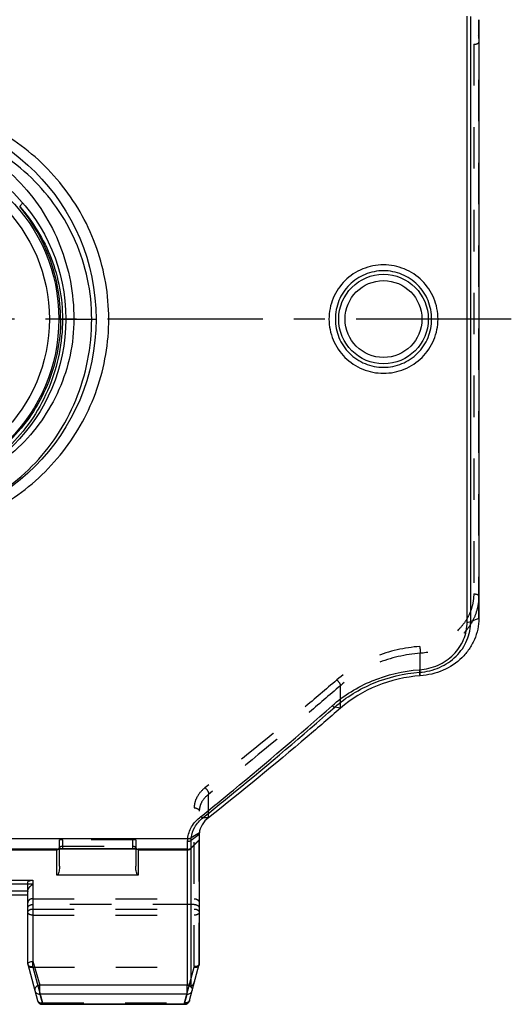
# Model space of a CAD drawing. Header units: millimetres. Extents: x 0 to 1000, y 0 to 1000.
# Tile 3 of 4: x 521 to 598, y 371 to 526. Entities that reach past the tile are written whole.
import ezdxf

# ---------------------------------------------------------------- set-up
doc = ezdxf.new("R2010")
doc.units = ezdxf.units.MM
doc.header["$LTSCALE"] = 65.185185
doc.linetypes.add('CENTER', pattern=[0.6, 0.375, -0.075, 0.075, -0.075])
doc.linetypes.add('HIDDEN', pattern=[0.2, 0.1, -0.1])
for name, color, linetype in [('ACHSEN_S', 7, 'CONTINUOUS'), ('FASEN', 7, 'CONTINUOUS'), ('KONST.EL_MIT_GEO', 7, 'CONTINUOUS')]:
    doc.layers.add(name, color=color, linetype=linetype)

msp = doc.modelspace()

# ---------------------------------------------------------------- linework, layer by layer
at = {"layer": 'ACHSEN_S', "color": 40, "linetype": 'CENTER'}
msp.add_line((598.12, 478.41), (401.88, 478.41), dxfattribs=at)
at = {"layer": 'FASEN', "color": 7, "linetype": 'Continuous'}
for p, q in [((593, 525.52), (593, 431.31)), ((549, 397.31), (549, 376.88))]:
    msp.add_line(p, q, dxfattribs=at)
for points, knots in [([(593, 431.31), (593, 430.74), (592.88, 429.6), (592.36, 427.95), (591.52, 426.43), (589.99, 424.62), (587.42, 422.93), (585.01, 422.36), (583.78, 422.27)], [0, 0, 0, 0, 0.120679, 0.241531, 0.363403, 0.48706, 0.739887, 1, 1, 1, 1]), ([(583.78, 422.27), (581.46, 422.11), (576.91, 421.07), (572.91, 418.65), (571.21, 417.17)], [0, 0, 0, 0, 0.507654, 1, 1, 1, 1]), ([(571.21, 417.17), (569.48, 415.66), (562.66, 409.8), (555.72, 404.09), (550.46, 399.94)], [0, 0, 0, 0, 0.255552, 1, 1, 1, 1]), ([(550.46, 399.94), (550.06, 399.64), (549.38, 398.93), (549.05, 398), (549.01, 397.55)], [0, 0, 0, 0, 0.529097, 1, 1, 1, 1]), ([(549.01, 397.55), (549.01, 397.53), (549, 397.45), (549, 397.37), (549, 397.31)], [0, 0, 0, 0, 0.265377, 1, 1, 1, 1])]:
    msp.add_open_spline(points, degree=3, knots=knots, dxfattribs=at)
at = {"layer": 'KONST.EL_MIT_GEO', "color": 7, "linetype": 'Continuous'}
for p, q in [((591.17, 430.73), (591.17, 526.1)), ((591.73, 430.82), (591.73, 526.01)), ((526.9, 478.41), (532.75, 478.41)), ((593, 431.31), (591.73, 430.82)), ((583.78, 422.27), (583.69, 422.83)), ((571.21, 417.17), (570.32, 417.34)), ((550.46, 399.94), (549.56, 399.93)), ((452.81, 396.65), (547.19, 396.65)), ((547.19, 396.65), (547.19, 396.66)), ((549, 397.31), (547.73, 396.36)), ((549.01, 397.55), (547.75, 396.79)), ((547.75, 396.77), (547.75, 396.79)), ((547.17, 373.75), (547.17, 396.18)), ((549, 396.47), (547.73, 395.21)), ((549, 396.39), (547.73, 395.13)), ((547.73, 373.54), (547.73, 396.36)), ((526.64, 394.97), (473.36, 394.97)), ((473.4, 394.9), (526.6, 394.9)), ((526.6, 390.92), (526.6, 394.95)), ((526.75, 394.99), (526.75, 394.99)), ((527, 392.3), (527, 395.04)), ((527.48, 395.07), (538.5, 395.07)), ((527.5, 395.08), (538.5, 395.08)), ((527.5, 395.08), (527.5, 395.07)), ((538.5, 395.08), (538.5, 395.07)), ((539, 395.04), (539, 392.3)), ((539.25, 394.99), (539.25, 394.99)), ((547.17, 394.97), (539.36, 394.97)), ((539.36, 394.97), (539.37, 394.97)), ((539.4, 394.95), (539.4, 390.92)), ((539.4, 394.9), (547.17, 394.9)), ((539.4, 390.92), (526.6, 390.92)), ((513.2, 390.1), (522.8, 390.1)), ((522, 376.88), (522, 389.8)), ((522.8, 390.1), (522.8, 377.36)), ((522, 387.78), (514, 387.78)), ((522, 376.88), (523.53, 371.18)), ((522.8, 377.36), (523.88, 373.57)), ((547.47, 371.18), (549, 376.88)), ((547.12, 373.57), (523.88, 373.57)), ((523.88, 372.2), (523.88, 373.57)), ((547.12, 373.57), (547.17, 373.75)), ((547.12, 372.2), (547.12, 373.57)), ((547.12, 372.2), (523.88, 372.2)), ((523.88, 372.2), (524.3, 370.64)), ((546.7, 370.64), (547.12, 372.2)), ((524.3, 370.64), (546.7, 370.64)), ((524.3, 370.64), (524.3, 370.58)), ((524.3, 370.58), (546.7, 370.58)), ((546.7, 370.64), (546.7, 370.58))]:
    msp.add_line(p, q, dxfattribs=at)
at = {"layer": 'KONST.EL_MIT_GEO', "color": 8, "linetype": 'HIDDEN'}
for p, q in [((593, 431.31), (593, 525.52)), ((592.2, 521.66), (592.2, 435.17)), ((583.78, 422.27), (583.78, 425.82)), ((571.21, 417.17), (571.21, 420.72)), ((550.46, 399.94), (550.46, 403.62)), ((548.2, 376.52), (548.2, 401.51)), ((549, 376.88), (549, 400.96)), ((527, 395.04), (527, 396.48)), ((538.5, 396.49), (527.5, 396.49)), ((527.5, 395.08), (527.5, 396.49)), ((527.5, 395.47), (538.5, 395.47)), ((538.5, 396.49), (538.5, 395.08)), ((539, 396.48), (539, 395.04)), ((522.8, 389.48), (513.2, 389.48)), ((522, 388.39), (514, 388.39)), ((522.8, 387.19), (548.2, 387.19)), ((548.2, 386.3), (522.8, 386.3)), ((522.8, 385.58), (548.2, 385.58)), ((522.8, 384.61), (548.2, 384.61)), ((522.8, 376.52), (522.8, 377.36)), ((522.82, 376.43), (522.8, 376.52)), ((548.2, 376.52), (548.18, 376.43)), ((522.8, 376.43), (524.3, 370.82)), ((522.82, 376.43), (548.18, 376.43)), ((546.7, 370.82), (548.2, 376.43)), ((524.3, 370.82), (546.7, 370.82)), ((524.3, 370.64), (524.3, 370.82)), ((546.7, 370.64), (546.7, 370.82))]:
    msp.add_line(p, q, dxfattribs=at)
for points in [[(527, 395.35), (527, 395.34), (527, 395.3), (526.99, 395.27), (526.98, 395.23), (526.97, 395.2), (526.96, 395.17), (526.94, 395.15), (526.93, 395.12), (526.91, 395.1), (526.89, 395.08), (526.87, 395.06), (526.85, 395.04), (526.83, 395.03), (526.81, 395.02), (526.8, 395.01), (526.78, 395), (526.77, 395), (526.76, 394.99), (526.75, 394.99), (526.75, 394.99), (526.75, 394.99)], [(539.25, 394.99), (539.25, 394.99), (539.25, 394.99), (539.24, 394.99), (539.23, 395), (539.22, 395), (539.2, 395.01), (539.18, 395.02), (539.17, 395.03), (539.15, 395.04), (539.13, 395.06), (539.11, 395.08), (539.09, 395.1), (539.07, 395.13), (539.05, 395.15), (539.04, 395.18), (539.03, 395.21), (539.02, 395.24), (539.01, 395.27), (539, 395.3), (539, 395.34), (539, 395.35)]]:
    msp.add_lwpolyline(points, dxfattribs=at)
at = {"layer": 'KONST.EL_MIT_GEO', "color": 7, "linetype": 'Continuous'}
for points in [[(526.75, 394.99), (526.76, 394.99), (526.77, 394.99), (526.78, 395), (526.79, 395), (526.81, 395), (526.83, 395.01), (526.85, 395.01), (526.87, 395.01), (526.89, 395.02), (526.92, 395.02), (526.95, 395.03), (526.98, 395.03), (527.01, 395.04), (527.04, 395.04), (527.08, 395.05), (527.12, 395.05), (527.16, 395.06), (527.2, 395.06), (527.24, 395.06), (527.29, 395.07), (527.33, 395.07), (527.38, 395.07), (527.43, 395.07), (527.48, 395.07)], [(538.5, 395.07), (538.53, 395.07), (538.58, 395.07), (538.64, 395.07), (538.69, 395.07), (538.74, 395.06), (538.79, 395.06), (538.83, 395.06), (538.88, 395.05), (538.92, 395.05), (538.96, 395.04), (539, 395.04), (539.03, 395.03), (539.06, 395.03), (539.09, 395.02), (539.12, 395.02), (539.15, 395.01), (539.17, 395.01), (539.19, 395), (539.21, 395), (539.22, 395), (539.23, 394.99), (539.25, 394.99), (539.25, 394.99)]]:
    msp.add_lwpolyline(points, dxfattribs=at)
for centre, radius in [((500, 478.41), 32.75), ((500, 478.41), 28), ((500, 478.41), 26.9), ((500, 478.41), 25.4), ((578, 478.41), 7.05), ((578, 478.41), 6.05)]:
    msp.add_circle(centre, radius, dxfattribs=at)
for centre, radius, start, end in [((499.63, 478.43), 27.54, 359.9685, 39.9844), ((547.17, 395.78), 0.801, 269.9788, 314.867), ((547.17, 395.7), 0.801, 269.9788, 314.867), ((526.65, 395.34), 0.365, 268.4563, 285.1428), ((527.46, 391.78), 3.3, 98.2466, 100.7885), ((526.6, 395.3), 0.402, 311.9085, 314.7778), ((527.5, 391.5), 3.58, 89.9748, 98.2544), ((538.5, 391.48), 3.6, 81.7665, 90.0032), ((539.4, 395.3), 0.402, 225.2179, 228.0915), ((539.35, 395.34), 0.365, 254.8342, 271.5412), ((539.06, 393.96), 1.05, 73.4996, 74.7779), ((524.3, 371.38), 0.8, 195, 270), ((546.7, 371.38), 0.8, 270, 345), ((546.73, 371.49), 0.849, 267.8494, 272.6002), ((546.73, 371.48), 0.839, 272.5755, 282.1348)]:
    msp.add_arc(centre, radius, start, end, dxfattribs=at)
at = {"layer": 'KONST.EL_MIT_GEO', "color": 8, "linetype": 'HIDDEN'}
for centre, radius, start, end in [((526.6, 395.3), 0.4, 341.9998, 359.9326), ((539.4, 395.3), 0.4, 180.0674, 198.0002), ((526.6, 395.35), 0.401, 297.5068, 311.8768), ((539.4, 395.35), 0.401, 228.1233, 242.4949), ((522.54, 388.36), 0.539, 176.088, 179.9987)]:
    msp.add_arc(centre, radius, start, end, dxfattribs=at)
for centre, major_axis, start_param, end_param in [((523.82, 373.17), (-1.05, 3.25), -0.074056, -0.039009), ((547.18, 373.17), (1.05, 3.25), 0.039009, 0.074056)]:
    msp.add_ellipse(centre, major_axis=major_axis, ratio=0.228742, start_param=start_param, end_param=end_param, dxfattribs=at)
for points, knots in [([(583.72, 529.94), (584.85, 529.86), (587.05, 529.35), (589.42, 527.81), (590.83, 526.15), (591.61, 524.76), (592.09, 523.24), (592.2, 522.18), (592.2, 521.66)], [0, 0, 0, 0, 0.259677, 0.512137, 0.635748, 0.757756, 0.878891, 1, 1, 1, 1]), ([(583.78, 531.01), (585.01, 530.93), (587.42, 530.36), (589.99, 528.67), (591.52, 526.86), (592.37, 525.33), (592.88, 523.68), (593, 522.54), (593, 521.96)], [0, 0, 0, 0, 0.25993, 0.512501, 0.636102, 0.758049, 0.879067, 1, 1, 1, 1]), ([(592.2, 521.66), (592.3, 521.66), (592.49, 521.67), (592.72, 521.72), (592.86, 521.79), (592.95, 521.85), (593, 521.92), (593, 521.96)], [0, 0, 0, 0, 0.338566, 0.633853, 0.754801, 0.854895, 1, 1, 1, 1]), ([(592.2, 435.17), (592.2, 434.64), (592.09, 433.59), (591.61, 432.07), (590.83, 430.68), (589.42, 429.02), (587.05, 427.48), (584.85, 426.96), (583.72, 426.89)], [0, 0, 0, 0, 0.121109, 0.242244, 0.364252, 0.487863, 0.740323, 1, 1, 1, 1]), ([(593, 434.87), (593, 434.29), (592.88, 433.15), (592.37, 431.49), (591.52, 429.97), (589.99, 428.16), (587.42, 426.47), (585.01, 425.9), (583.78, 425.82)], [0, 0, 0, 0, 0.120933, 0.241951, 0.363899, 0.487499, 0.74007, 1, 1, 1, 1]), ([(592.2, 435.17), (592.3, 435.17), (592.49, 435.16), (592.72, 435.1), (592.86, 435.04), (592.95, 434.98), (593, 434.91), (593, 434.87)], [0, 0, 0, 0, 0.338566, 0.633853, 0.754801, 0.854895, 1, 1, 1, 1]), ([(583.72, 426.89), (581.31, 426.72), (576.58, 425.65), (572.42, 423.15), (570.65, 421.63)], [0, 0, 0, 0, 0.508219, 1, 1, 1, 1]), ([(583.72, 426.89), (583.74, 426.68), (583.76, 426.33), (583.78, 425.97), (583.78, 425.82)], [0, 0, 0, 0, 0.566342, 1, 1, 1, 1]), ([(583.78, 425.82), (581.46, 425.65), (576.91, 424.61), (572.91, 422.2), (571.21, 420.72)], [0, 0, 0, 0, 0.508327, 1, 1, 1, 1]), ([(570.65, 421.63), (568.92, 420.14), (562.11, 414.35), (555.16, 408.73), (549.9, 404.65)], [0, 0, 0, 0, 0.255005, 1, 1, 1, 1]), ([(570.65, 421.63), (570.8, 421.49), (571, 421.26), (571.17, 420.94), (571.21, 420.79), (571.21, 420.72)], [0, 0, 0, 0, 0.574832, 0.821865, 1, 1, 1, 1]), ([(571.21, 420.72), (569.48, 419.23), (562.68, 413.4), (555.73, 407.73), (550.46, 403.62)], [0, 0, 0, 0, 0.255045, 1, 1, 1, 1]), ([(549.9, 404.65), (549.39, 404.25), (548.74, 403.53), (548.28, 402.38), (548.2, 401.79), (548.2, 401.51)], [0, 0, 0, 0, 0.523926, 0.766259, 1, 1, 1, 1]), ([(549.9, 404.65), (550.08, 404.51), (550.3, 404.26), (550.46, 403.89), (550.48, 403.7), (550.46, 403.62)], [0, 0, 0, 0, 0.553648, 0.806603, 1, 1, 1, 1]), ([(550.46, 403.62), (550.03, 403.29), (549.46, 402.68), (549.07, 401.7), (549, 401.21), (549, 400.96)], [0, 0, 0, 0, 0.527251, 0.768502, 1, 1, 1, 1]), ([(548.2, 401.51), (548.3, 401.51), (548.5, 401.48), (548.76, 401.37), (548.95, 401.19), (549, 401.04), (549, 400.96)], [0, 0, 0, 0, 0.292275, 0.561791, 0.795442, 1, 1, 1, 1]), ([(526.75, 394.99), (526.83, 395.01), (526.98, 395.11), (527.03, 395.29), (527.02, 395.37)], [0, 0, 0, 0, 0.492222, 1, 1, 1, 1]), ([(527.5, 396.49), (527.44, 396.49), (527.34, 396.49), (527.23, 396.49), (527.15, 396.49), (527.09, 396.49), (527.04, 396.49), (527.02, 396.48), (527, 396.48), (527, 396.48)], [0, 0, 0, 0, 0.381857, 0.554323, 0.705512, 0.829579, 0.921829, 0.97894, 1, 1, 1, 1]), ([(527, 395.35), (527, 395.35), (527, 395.36), (527.02, 395.37), (527.02, 395.37)], [0, 0, 0, 0, 0.179818, 1, 1, 1, 1]), ([(527.02, 395.37), (527.08, 395.4), (527.24, 395.45), (527.4, 395.47), (527.5, 395.47)], [0, 0, 0, 0, 0.38948, 1, 1, 1, 1]), ([(539, 396.48), (539, 396.48), (538.98, 396.48), (538.96, 396.49), (538.91, 396.49), (538.85, 396.49), (538.77, 396.49), (538.66, 396.49), (538.56, 396.49), (538.5, 396.49)], [0, 0, 0, 0, 0.02106, 0.078171, 0.170421, 0.294488, 0.445677, 0.618143, 1, 1, 1, 1]), ([(538.5, 395.47), (538.6, 395.47), (538.76, 395.45), (538.92, 395.4), (538.98, 395.37)], [0, 0, 0, 0, 0.61052, 1, 1, 1, 1]), ([(539.25, 394.99), (539.17, 395.01), (539.02, 395.11), (538.97, 395.29), (538.98, 395.37)], [0, 0, 0, 0, 0.492222, 1, 1, 1, 1]), ([(538.98, 395.37), (538.98, 395.37), (538.99, 395.37), (539, 395.36), (539, 395.35)], [0, 0, 0, 0, 0.345455, 1, 1, 1, 1]), ([(522, 388.39), (522.01, 388.51), (522.09, 388.74), (522.34, 389.12), (522.61, 389.36), (522.8, 389.48)], [0, 0, 0, 0, 0.246202, 0.512114, 1, 1, 1, 1]), ([(522.8, 387.19), (522.7, 387.19), (522.49, 387.16), (522.23, 387.03), (522.05, 386.81), (522, 386.64), (522, 386.55)], [0, 0, 0, 0, 0.27454, 0.535369, 0.775543, 1, 1, 1, 1]), ([(522, 385.71), (522, 385.79), (522.05, 385.96), (522.23, 386.15), (522.5, 386.27), (522.7, 386.3), (522.8, 386.3)], [0, 0, 0, 0, 0.213032, 0.449141, 0.714878, 1, 1, 1, 1]), ([(548.2, 387.19), (548.3, 387.19), (548.51, 387.16), (548.77, 387.03), (548.95, 386.81), (549, 386.64), (549, 386.55)], [0, 0, 0, 0, 0.27454, 0.535369, 0.775543, 1, 1, 1, 1]), ([(548.2, 386.3), (548.3, 386.3), (548.5, 386.27), (548.77, 386.15), (548.95, 385.96), (549, 385.79), (549, 385.71)], [0, 0, 0, 0, 0.285122, 0.550859, 0.786968, 1, 1, 1, 1]), ([(522, 385.07), (522, 385.14), (522.05, 385.29), (522.24, 385.45), (522.5, 385.56), (522.7, 385.58), (522.8, 385.58)], [0, 0, 0, 0, 0.198521, 0.430392, 0.702566, 1, 1, 1, 1]), ([(522.8, 384.61), (522.7, 384.61), (522.5, 384.63), (522.24, 384.72), (522.05, 384.87), (522, 385.01), (522, 385.07)], [0, 0, 0, 0, 0.308001, 0.585792, 0.814217, 1, 1, 1, 1]), ([(548.2, 385.58), (548.3, 385.58), (548.5, 385.56), (548.76, 385.45), (548.95, 385.29), (549, 385.14), (549, 385.07)], [0, 0, 0, 0, 0.297438, 0.56961, 0.80148, 1, 1, 1, 1]), ([(549, 385.07), (549, 385.01), (548.95, 384.87), (548.76, 384.72), (548.5, 384.63), (548.3, 384.61), (548.2, 384.61)], [0, 0, 0, 0, 0.185779, 0.414202, 0.691993, 1, 1, 1, 1]), ([(522.01, 376.84), (522.02, 376.79), (522.12, 376.64), (522.42, 376.52), (522.66, 376.51), (522.8, 376.52)], [0, 0, 0, 0, 0.189573, 0.551895, 1, 1, 1, 1]), ([(522.04, 376.74), (522.05, 376.68), (522.12, 376.57), (522.31, 376.46), (522.54, 376.41), (522.71, 376.42), (522.8, 376.43)], [0, 0, 0, 0, 0.200754, 0.430816, 0.700016, 1, 1, 1, 1]), ([(548.99, 376.84), (548.98, 376.79), (548.88, 376.64), (548.58, 376.52), (548.34, 376.51), (548.2, 376.52)], [0, 0, 0, 0, 0.189573, 0.551895, 1, 1, 1, 1]), ([(548.2, 376.43), (548.29, 376.42), (548.46, 376.41), (548.69, 376.46), (548.88, 376.57), (548.95, 376.68), (548.96, 376.74)], [0, 0, 0, 0, 0.299984, 0.569184, 0.799246, 1, 1, 1, 1]), ([(523.53, 371.18), (523.54, 371.11), (523.62, 370.99), (523.8, 370.86), (524.04, 370.8), (524.21, 370.81), (524.3, 370.82)], [0, 0, 0, 0, 0.211326, 0.445242, 0.710189, 1, 1, 1, 1]), ([(547.47, 371.18), (547.46, 371.11), (547.38, 370.99), (547.2, 370.86), (546.96, 370.8), (546.79, 370.81), (546.7, 370.82)], [0, 0, 0, 0, 0.211326, 0.445242, 0.710189, 1, 1, 1, 1])]:
    msp.add_open_spline(points, degree=3, knots=knots, dxfattribs=at)
at = {"layer": 'KONST.EL_MIT_GEO', "color": 7, "linetype": 'Continuous'}
for points, knots in [([(532.07, 478.41), (532.07, 480.52), (531.63, 484.72), (529.71, 490.69), (526.69, 496.09), (522.7, 500.76), (517.88, 504.59), (512.36, 507.47), (506.32, 509.26), (502.11, 509.66), (500, 509.66)], [0, 0, 0, 0, 0.127341, 0.252909, 0.376421, 0.49891, 0.621798, 0.746197, 0.872461, 1, 1, 1, 1]), ([(500, 508.91), (501.98, 508.91), (505.94, 508.49), (511.57, 506.65), (516.67, 503.72), (521.05, 499.88), (524.6, 495.27), (527.25, 490.04), (528.89, 484.35), (529.26, 480.4), (529.26, 478.41)], [0, 0, 0, 0, 0.126837, 0.252595, 0.376889, 0.500147, 0.623325, 0.747461, 0.873137, 1, 1, 1, 1]), ([(500, 444.22), (501.88, 444.22), (505.65, 444.52), (511.15, 445.87), (516.35, 448.07), (521.12, 451.07), (525.33, 454.79), (528.9, 459.15), (531.7, 464.04), (533.67, 469.34), (534.73, 474.91), (534.84, 480.58), (534, 486.19), (532.25, 491.57), (529.63, 496.57), (526.24, 501.06), (522.17, 504.94), (519.07, 507.06), (517.45, 507.99)], [0, 0, 0, 0, 0.062801, 0.12548, 0.187972, 0.25029, 0.312522, 0.374784, 0.437182, 0.499768, 0.56252, 0.625348, 0.688128, 0.750757, 0.813198, 0.875484, 0.937712, 1, 1, 1, 1]), ([(521.13, 496.78), (521.15, 496.76), (521.15, 496.69), (521.12, 496.61), (521.05, 496.49), (520.92, 496.33), (520.8, 496.2), (520.73, 496.13)], [0, 0, 0, 0, 0.116287, 0.208534, 0.325903, 0.628659, 1, 1, 1, 1]), ([(520.73, 496.13), (521.78, 494.93), (523.69, 492.35), (525.83, 488.01), (527.16, 483.31), (527.47, 480.05), (527.47, 478.41)], [0, 0, 0, 0, 0.246721, 0.495355, 0.746684, 1, 1, 1, 1]), ([(586.58, 478.41), (586.58, 479.53), (586.13, 481.78), (584.22, 484.61), (581.36, 486.5), (578, 487.16), (574.64, 486.5), (571.78, 484.61), (569.87, 481.78), (569.42, 479.53), (569.42, 478.41)], [0, 0, 0, 0, 0.125008, 0.24998, 0.374962, 0.5, 0.625038, 0.75002, 0.874992, 1, 1, 1, 1]), ([(585.58, 478.41), (585.58, 479.4), (585.19, 481.4), (583.51, 483.92), (580.98, 485.62), (578, 486.21), (575.02, 485.62), (572.49, 483.92), (570.81, 481.4), (570.42, 479.4), (570.42, 478.41)], [0, 0, 0, 0, 0.125032, 0.250004, 0.374972, 0.5, 0.625028, 0.749996, 0.874969, 1, 1, 1, 1]), ([(527.17, 478.41), (527.17, 476.62), (526.81, 473.04), (525.22, 467.92), (522.67, 463.24), (519.29, 459.16), (515.19, 455.82), (510.49, 453.32), (505.37, 451.76), (500, 451.23), (494.63, 451.76), (489.51, 453.32), (484.81, 455.82), (480.71, 459.16), (477.33, 463.24), (474.78, 467.92), (473.19, 473.04), (472.83, 476.62), (472.83, 478.41)], [0, 0, 0, 0, 0.063234, 0.126065, 0.188325, 0.250155, 0.311922, 0.374046, 0.436781, 0.5, 0.56322, 0.625954, 0.688078, 0.749845, 0.811675, 0.873935, 0.936765, 1, 1, 1, 1]), ([(500, 445.76), (502.18, 445.76), (506.49, 446.2), (512.58, 448.13), (518.06, 451.14), (522.82, 455.12), (526.77, 459.98), (529.76, 465.62), (531.64, 471.85), (532.07, 476.22), (532.07, 478.41)], [0, 0, 0, 0, 0.128958, 0.253669, 0.375104, 0.495823, 0.617898, 0.742623, 0.87031, 1, 1, 1, 1]), ([(527.47, 478.41), (527.47, 476.58), (527.11, 472.92), (525.53, 467.67), (522.99, 462.86), (519.6, 458.67), (515.47, 455.21), (510.71, 452.61), (505.49, 450.99), (501.83, 450.62), (500, 450.62)], [0, 0, 0, 0, 0.126841, 0.252715, 0.3772, 0.500597, 0.623765, 0.747748, 0.873244, 1, 1, 1, 1]), ([(529.26, 478.41), (529.26, 476.51), (528.86, 472.69), (527.09, 467.25), (524.3, 462.32), (520.62, 458.05), (516.21, 454.56), (511.19, 451.95), (505.72, 450.33), (501.91, 449.96), (500, 449.96)], [0, 0, 0, 0, 0.126611, 0.25233, 0.376801, 0.500341, 0.623734, 0.747894, 0.873399, 1, 1, 1, 1]), ([(569.42, 478.41), (569.42, 477.3), (569.87, 475.05), (571.78, 472.22), (574.64, 470.33), (578, 469.66), (581.36, 470.33), (584.22, 472.22), (586.13, 475.05), (586.58, 477.3), (586.58, 478.41)], [0, 0, 0, 0, 0.125008, 0.24998, 0.374963, 0.5, 0.625037, 0.75002, 0.874992, 1, 1, 1, 1]), ([(570.42, 478.41), (570.42, 477.43), (570.81, 475.43), (572.49, 472.9), (575.02, 471.21), (578, 470.62), (580.98, 471.21), (583.51, 472.9), (585.19, 475.43), (585.58, 477.43), (585.58, 478.41)], [0, 0, 0, 0, 0.125032, 0.250004, 0.374973, 0.5, 0.625027, 0.749996, 0.874968, 1, 1, 1, 1]), ([(583.64, 423.23), (584.65, 423.3), (586.63, 423.78), (588.72, 425.19), (589.97, 426.69), (590.65, 427.95), (591.07, 429.32), (591.17, 430.26), (591.17, 430.73)], [0, 0, 0, 0, 0.259723, 0.512217, 0.635856, 0.75789, 0.879005, 1, 1, 1, 1]), ([(583.69, 422.83), (584.76, 422.9), (586.88, 423.41), (589.12, 424.92), (590.45, 426.51), (591.19, 427.86), (591.63, 429.31), (591.73, 430.32), (591.73, 430.82)], [0, 0, 0, 0, 0.259864, 0.512433, 0.63606, 0.758045, 0.879085, 1, 1, 1, 1]), ([(591.17, 430.73), (591.22, 430.73), (591.41, 430.74), (591.6, 430.77), (591.73, 430.82)], [0, 0, 0, 0, 0.271816, 1, 1, 1, 1]), ([(569.92, 417.57), (571.77, 419.2), (576.12, 421.88), (581.1, 423.05), (583.64, 423.23)], [0, 0, 0, 0, 0.491864, 1, 1, 1, 1]), ([(583.64, 423.23), (583.65, 423.14), (583.66, 423.01), (583.68, 422.88), (583.69, 422.83)], [0, 0, 0, 0, 0.616275, 1, 1, 1, 1]), ([(570.32, 417.34), (572.12, 418.92), (576.37, 421.52), (581.21, 422.65), (583.69, 422.83)], [0, 0, 0, 0, 0.49183, 1, 1, 1, 1]), ([(549.22, 400.11), (550.94, 401.5), (557.95, 407.19), (564.81, 413.06), (569.92, 417.57)], [0, 0, 0, 0, 0.245116, 1, 1, 1, 1]), ([(549.56, 399.93), (551.29, 401.31), (558.32, 406.99), (565.2, 412.84), (570.32, 417.34)], [0, 0, 0, 0, 0.245122, 1, 1, 1, 1]), ([(569.92, 417.57), (569.99, 417.51), (570.11, 417.42), (570.25, 417.35), (570.32, 417.34)], [0, 0, 0, 0, 0.573139, 1, 1, 1, 1]), ([(547.19, 396.66), (547.25, 397.31), (547.71, 398.64), (548.66, 399.67), (549.22, 400.11)], [0, 0, 0, 0, 0.476747, 1, 1, 1, 1]), ([(547.75, 396.79), (547.8, 397.37), (548.2, 398.59), (549.06, 399.53), (549.56, 399.93)], [0, 0, 0, 0, 0.476181, 1, 1, 1, 1]), ([(549.56, 399.93), (549.52, 399.96), (549.43, 399.99), (549.31, 400.04), (549.25, 400.09), (549.22, 400.11)], [0, 0, 0, 0, 0.401745, 0.687145, 1, 1, 1, 1]), ([(547.17, 396.18), (547.17, 396.22), (547.17, 396.37), (547.18, 396.53), (547.19, 396.65)], [0, 0, 0, 0, 0.237365, 1, 1, 1, 1]), ([(547.19, 396.66), (547.24, 396.66), (547.43, 396.66), (547.63, 396.71), (547.75, 396.79)], [0, 0, 0, 0, 0.266991, 1, 1, 1, 1]), ([(547.19, 396.65), (547.24, 396.64), (547.43, 396.65), (547.63, 396.7), (547.75, 396.77)], [0, 0, 0, 0, 0.266375, 1, 1, 1, 1]), ([(547.73, 396.36), (547.73, 396.39), (547.74, 396.53), (547.74, 396.67), (547.75, 396.77)], [0, 0, 0, 0, 0.236955, 1, 1, 1, 1]), ([(547.73, 396.36), (547.7, 396.33), (547.53, 396.22), (547.32, 396.18), (547.17, 396.18)], [0, 0, 0, 0, 0.237991, 1, 1, 1, 1]), ([(526.6, 394.95), (526.6, 394.96), (526.62, 394.97), (526.63, 394.97), (526.64, 394.97)], [0, 0, 0, 0, 0.322124, 1, 1, 1, 1]), ([(526.64, 394.97), (526.65, 394.98), (526.72, 395), (526.79, 395.01), (526.84, 395.02)], [0, 0, 0, 0, 0.177983, 1, 1, 1, 1]), ([(539.02, 395.04), (539.05, 395.04), (539.16, 395.02), (539.26, 395), (539.33, 394.98)], [0, 0, 0, 0, 0.318374, 1, 1, 1, 1]), ([(539.37, 394.97), (539.37, 394.97), (539.39, 394.97), (539.4, 394.96), (539.4, 394.95)], [0, 0, 0, 0, 0.380569, 1, 1, 1, 1]), ([(527, 392.3), (527, 392.18), (526.99, 391.94), (526.95, 391.58), (526.87, 391.27), (526.78, 391.04), (526.67, 390.92), (526.6, 390.92)], [0, 0, 0, 0, 0.238305, 0.483785, 0.736702, 0.866983, 1, 1, 1, 1]), ([(539.4, 390.92), (539.33, 390.92), (539.22, 391.04), (539.13, 391.27), (539.05, 391.58), (539.01, 391.94), (539, 392.18), (539, 392.3)], [0, 0, 0, 0, 0.133041, 0.263317, 0.516227, 0.7617, 1, 1, 1, 1]), ([(522, 389.8), (522, 389.83), (522.05, 389.92), (522.21, 390.01), (522.47, 390.08), (522.68, 390.1), (522.8, 390.1)], [0, 0, 0, 0, 0.120143, 0.305795, 0.59348, 1, 1, 1, 1]), ([(522.01, 376.97), (522.03, 377.02), (522.11, 377.12), (522.37, 377.28), (522.62, 377.34), (522.8, 377.36)], [0, 0, 0, 0, 0.179152, 0.414868, 1, 1, 1, 1]), ([(523.88, 373.57), (523.77, 373.56), (523.54, 373.49), (523.26, 373.3), (523.09, 373.03), (523.09, 372.82), (523.11, 372.73)], [0, 0, 0, 0, 0.277207, 0.542926, 0.782829, 1, 1, 1, 1]), ([(547.12, 373.57), (547.23, 373.55), (547.46, 373.49), (547.74, 373.3), (547.91, 373.03), (547.91, 372.82), (547.89, 372.73)], [0, 0, 0, 0, 0.277157, 0.542976, 0.78289, 1, 1, 1, 1]), ([(547.73, 373.54), (547.7, 373.57), (547.53, 373.68), (547.32, 373.74), (547.17, 373.75)], [0, 0, 0, 0, 0.241188, 1, 1, 1, 1]), ([(547.73, 373.54), (547.75, 373.52), (547.78, 373.5), (547.85, 373.51), (547.91, 373.54), (547.96, 373.6), (548.03, 373.68), (548.1, 373.81), (548.18, 373.97), (548.25, 374.15), (548.34, 374.41), (548.39, 374.61), (548.43, 374.75)], [0, 0, 0, 0, 0.041141, 0.07062, 0.121733, 0.173073, 0.22637, 0.338988, 0.458999, 0.58559, 0.718209, 1, 1, 1, 1]), ([(523.11, 372.73), (523.15, 372.58), (523.37, 372.28), (523.71, 372.19), (523.88, 372.2)], [0, 0, 0, 0, 0.487773, 1, 1, 1, 1]), ([(547.12, 372.2), (547.29, 372.19), (547.63, 372.28), (547.85, 372.58), (547.89, 372.73)], [0, 0, 0, 0, 0.512002, 1, 1, 1, 1]), ([(523.53, 371.18), (523.57, 371.02), (523.78, 370.72), (524.13, 370.63), (524.3, 370.64)], [0, 0, 0, 0, 0.487773, 1, 1, 1, 1]), ([(546.91, 370.66), (547.04, 370.69), (547.29, 370.81), (547.44, 371.05), (547.47, 371.18)], [0, 0, 0, 0, 0.509217, 1, 1, 1, 1])]:
    msp.add_open_spline(points, degree=3, knots=knots, dxfattribs=at)
at = {"layer": 'KONST.EL_MIT_GEO', "color": 8, "linetype": 'HIDDEN'}
for points in [[(526.87, 395.05), (526.91, 395.09), (526.94, 395.14), (526.97, 395.19)], [(526.88, 395.02), (526.93, 395.06), (526.96, 395.12), (526.98, 395.18)], [(526.97, 395.19), (526.99, 395.24), (527, 395.29), (527, 395.35)], [(539.03, 395.19), (539.01, 395.24), (539, 395.29), (539, 395.35)], [(539.12, 395.02), (539.07, 395.06), (539.04, 395.12), (539.02, 395.18)], [(539.13, 395.05), (539.09, 395.09), (539.06, 395.14), (539.03, 395.19)]]:
    msp.add_open_spline(points, degree=3, dxfattribs=at)
at = {"layer": 'KONST.EL_MIT_GEO', "color": 7, "linetype": 'Continuous'}
for points in [[(526.6, 394.95), (526.66, 394.95), (526.73, 394.97), (526.79, 395)], [(526.6, 394.9), (526.7, 394.9), (526.8, 394.94), (526.87, 395)], [(539.4, 394.9), (539.3, 394.9), (539.2, 394.94), (539.13, 395)], [(539.4, 394.95), (539.34, 394.95), (539.27, 394.97), (539.21, 395)], [(522, 376.9), (522, 376.92), (522, 376.94), (522.01, 376.97)]]:
    msp.add_open_spline(points, degree=3, dxfattribs=at)

doc.saveas('drawing.dxf')
